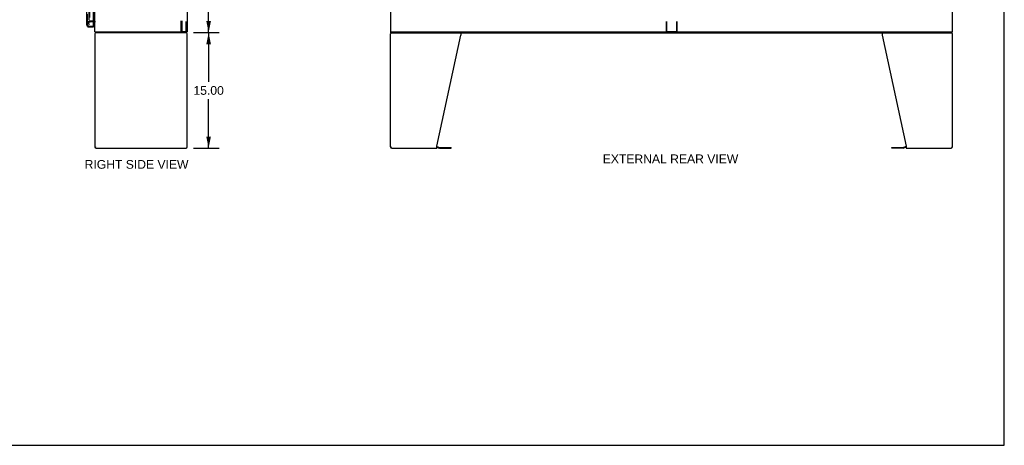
# Model space of a CAD drawing. Header units: inches. Extents: x 0 to 256, y 0 to 166.
# Tile 25 of 30: x 128 to 256, y 0 to 55. Entities that reach past the tile are written whole.
import ezdxf

# ---------------------------------------------------------------- set-up
doc = ezdxf.new("R2010")
doc.units = ezdxf.units.IN
doc.header["$LTSCALE"] = 14.074305
doc.header["$MEASUREMENT"] = 0
doc.linetypes.add('HIDDEN', pattern=[0.2, 0.1, -0.1])
doc.layers.get('0').update_dxf_attribs({"linetype": 'CONTINUOUS'})
for name, color, linetype in [('DEFAULT_2', 8, 'HIDDEN'), ('DIMENSIONS', 7, 'CONTINUOUS'), ('MAIN_OR_RIGHT_DOOR_ASSEMBLY', 7, 'CONTINUOUS'), ('SECONDARY_OR_LEFT_DOOR_ASSEMBLY', 7, 'CONTINUOUS')]:
    doc.layers.add(name, color=color, linetype=linetype)
doc.styles.get("Standard").update_dxf_attribs({"font": 'arial.ttf'})
doc.dimstyles.new('DIMSTYLE_1', dxfattribs={"dimtxt": 1.128955, "dimasz": 1.505273, "dimexe": 0.09, "dimexo": 0.07, "dimgap": 0.0375, "dimtad": 0, "dimtih": 1, "dimtoh": 1, "dimzin": 4, "dimdsep": 46, "dimtxsty": 'Standard', "dimblk": '_FILLED', "dimblk1": '_FILLED', "dimblk2": '_FILLED', "dimcen": 0.09, "dimazin": 1, "dimtfac": 1, "dimtdec": 3, "dimtofl": 0, "dimtmove": 0, "dimatfit": 3, "dimldrblk": '_FILLED', "dimfxl": 0, "dimtolj": 1, "dimtzin": 4, "dimarcsym": 0})

# ---------------------------------------------------------------- blocks, each defined once
blk = doc.blocks.new('_FILLED')
at = {"color": 0, "linetype": 'ByBlock'}
blk.add_solid([(0, 0), (-1, 0.2), (-1, -0.2)], dxfattribs=at)
blk = doc.blocks.new('*D7')
at = {"layer": 'DIMENSIONS', "color": 2, "linetype": 'Continuous'}
for p, q in [((150.67, 125.58), (153.85, 125.58)), ((152.5, 125.58), (152.5, 90.71)), ((152.5, 53.58), (152.5, 88.45)), ((150.67, 53.58), (153.85, 53.58))]:
    blk.add_line(p, q, dxfattribs=at)
at = {"layer": 'DIMENSIONS', "color": 2, "linetype": 'Continuous', "xscale": 1.5052732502, "yscale": 1.5052732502, "zscale": 1.5052732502}
for p, rotation in [((152.5, 125.58), 90), ((152.5, 53.58), 270)]:
    blk.add_blockref('_FILLED', p, dxfattribs=dict(at, rotation=rotation))
at = {"layer": 'DIMENSIONS', "color": 2, "linetype": 'Continuous', "insert": (152.5, 90.14), "char_height": 1.129, "width": 3.945, "attachment_point": 2, "line_spacing_factor": 0.9}
blk.add_mtext('72.00', dxfattribs=at)
blk = doc.blocks.new('*D8')
at = {"layer": 'DIMENSIONS', "color": 2, "linetype": 'Continuous'}
for p, q in [((150.54, 53.58), (153.85, 53.58)), ((152.5, 53.58), (152.5, 47.21)), ((152.5, 38.58), (152.5, 44.95)), ((150.54, 38.58), (153.85, 38.58))]:
    blk.add_line(p, q, dxfattribs=at)
at = {"layer": 'DIMENSIONS', "color": 2, "linetype": 'Continuous', "xscale": 1.5052732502, "yscale": 1.5052732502, "zscale": 1.5052732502}
for p, rotation in [((152.5, 53.58), 90), ((152.5, 38.58), 270)]:
    blk.add_blockref('_FILLED', p, dxfattribs=dict(at, rotation=rotation))
at = {"layer": 'DIMENSIONS', "color": 2, "linetype": 'Continuous', "insert": (152.5, 46.64), "char_height": 1.129, "width": 3.945, "attachment_point": 2, "line_spacing_factor": 0.9}
blk.add_mtext('15.00', dxfattribs=at)

msp = doc.modelspace()

# ---------------------------------------------------------------- linework, layer by layer
at = {"color": 7, "linetype": 'Continuous'}
for p, q in [((255.896, 0), (255.896, 165.58)), ((137.586, 54.974), (137.524, 54.974)), ((137.779, 53.675), (137.788, 53.682)), ((137.805, 53.578), (137.805, 53.682)), ((149.676, 53.578), (137.805, 53.578)), ((149.676, 53.578), (149.676, 53.682)), ((176.196, 53.578), (176.196, 53.682)), ((176.196, 53.578), (249.092, 53.578)), ((249.092, 53.578), (249.092, 53.682)), ((137.853, 38.698), (137.853, 38.771)), ((176.271, 38.697), (176.271, 38.77)), ((182.144, 38.678), (182.484, 38.587)), ((182.527, 38.581), (184.013, 38.581)), ((184.013, 38.581), (184.013, 38.685)), ((241.276, 38.581), (241.276, 38.685)), ((242.762, 38.581), (241.276, 38.581)), ((243.144, 38.678), (242.805, 38.587)), ((0, 0), (255.896, 0))]:
    msp.add_line(p, q, dxfattribs=at)
at = {"color": 3, "linetype": 'Continuous'}
for p, q in [((137.728, 53.682), (137.728, 125.474)), ((149.728, 125.474), (149.728, 53.682)), ((176.144, 125.474), (176.144, 53.682)), ((249.144, 53.682), (249.144, 125.474)), ((137.728, 53.682), (149.728, 53.682)), ((137.728, 53.412), (137.728, 38.745)), ((149.728, 38.745), (149.728, 53.412)), ((176.144, 53.682), (249.144, 53.682)), ((176.144, 38.745), (176.144, 53.412)), ((182.144, 38.827), (185.268, 53.238)), ((185.268, 53.578), (185.268, 53.238)), ((240.021, 53.578), (240.021, 53.238)), ((240.021, 53.238), (243.144, 38.827)), ((249.144, 38.745), (249.144, 53.412)), ((137.895, 38.578), (149.562, 38.578)), ((176.311, 38.578), (182.144, 38.578)), ((182.144, 38.578), (182.144, 38.827)), ((182.162, 38.781), (182.511, 38.687)), ((182.527, 38.685), (184.013, 38.685)), ((241.276, 38.685), (242.762, 38.685)), ((243.127, 38.781), (242.778, 38.687)), ((243.144, 38.827), (243.144, 38.578)), ((243.144, 38.578), (248.978, 38.578))]:
    msp.add_line(p, q, dxfattribs=at)
at = {"color": 7, "linetype": 'Continuous'}
for points in [[(137.779, 53.675), (137.781, 53.673), (137.782, 53.67), (137.784, 53.666), (137.786, 53.662), (137.787, 53.657), (137.788, 53.652), (137.789, 53.646), (137.79, 53.641), (137.791, 53.636), (137.791, 53.63), (137.792, 53.625)], [(137.792, 53.625), (137.793, 53.614), (137.793, 53.608), (137.794, 53.604), (137.794, 53.599), (137.795, 53.595), (137.796, 53.592), (137.797, 53.588), (137.797, 53.586), (137.799, 53.583), (137.8, 53.581), (137.801, 53.58), (137.802, 53.579), (137.804, 53.579), (137.805, 53.578)]]:
    msp.add_lwpolyline(points, dxfattribs=at)
for centre, radius, start, end in [((137.586, 54.832), 0.142, 0, 90), ((137.975, 53.825), 0.246, 215.33048, 217.39407), ((182.527, 38.748), 0.167, 255, 270), ((242.762, 38.748), 0.167, 270, 285)]:
    msp.add_arc(centre, radius, start, end, dxfattribs=at)
at = {"color": 3, "linetype": 'Continuous'}
for centre, radius, start, end in [((137.895, 53.412), 0.167, 90, 180), ((149.562, 53.412), 0.167, 0, 81), ((176.311, 53.412), 0.167, 90, 180), ((248.978, 53.412), 0.167, 0, 81), ((137.895, 38.745), 0.167, 180, 270), ((149.562, 38.745), 0.167, 270, 360), ((176.311, 38.745), 0.167, 180, 270), ((182.118, 38.62), 0.167, 75, 81.03902), ((182.527, 38.748), 0.0625, 255, 270), ((242.762, 38.748), 0.0625, 270, 285), ((243.17, 38.62), 0.167, 98.96098, 105), ((248.978, 38.745), 0.167, 270, 360)]:
    msp.add_arc(centre, radius, start, end, dxfattribs=at)
at = {"layer": 'DEFAULT_2', "color": 8, "linetype": 'HIDDEN'}
for p, q in [((148.946, 53.713), (148.946, 125.443)), ((149.05, 53.713), (149.05, 125.443)), ((149.551, 125.413), (149.551, 53.743)), ((149.624, 125.413), (149.624, 53.743)), ((211.937, 125.413), (211.937, 53.743)), ((212.011, 125.413), (212.011, 53.743)), ((213.278, 125.413), (213.278, 53.743)), ((213.351, 125.413), (213.351, 53.743)), ((136.916, 124.174), (136.916, 55.053)), ((137.02, 124.495), (137.02, 54.662)), ((136.916, 54.662), (136.916, 55.053)), ((137.586, 55.078), (137.102, 55.078)), ((136.916, 54.662), (137.02, 54.662)), ((137.524, 54.974), (137.102, 54.974)), ((148.946, 53.713), (149.529, 53.713)), ((149.529, 53.713), (149.603, 53.713)), ((211.958, 53.713), (213.33, 53.713))]:
    msp.add_line(p, q, dxfattribs=at)
for points in [[(149.551, 53.743), (149.55, 53.735), (149.548, 53.728), (149.544, 53.722), (149.54, 53.717), (149.535, 53.715), (149.529, 53.713)], [(149.624, 53.743), (149.623, 53.735), (149.621, 53.728), (149.618, 53.722), (149.614, 53.717), (149.609, 53.715), (149.603, 53.713)], [(211.958, 53.713), (211.953, 53.715), (211.948, 53.717), (211.944, 53.722), (211.94, 53.728), (211.938, 53.735), (211.937, 53.743)], [(212.011, 53.743), (212.012, 53.735), (212.014, 53.728), (212.017, 53.722), (212.021, 53.717), (212.026, 53.715), (212.032, 53.713)], [(213.257, 53.713), (213.262, 53.715), (213.267, 53.717), (213.272, 53.722), (213.275, 53.728), (213.277, 53.735), (213.278, 53.743)], [(213.351, 53.743), (213.351, 53.735), (213.349, 53.728), (213.345, 53.722), (213.341, 53.717), (213.336, 53.715), (213.33, 53.713)]]:
    msp.add_lwpolyline(points, dxfattribs=at)
for centre, radius, start, end in [((137.102, 54.892), 0.186, 90, 180), ((137.586, 54.832), 0.246, 37.24138, 90), ((137.102, 54.892), 0.0823, 90, 180)]:
    msp.add_arc(centre, radius, start, end, dxfattribs=at)
at = {"layer": 'MAIN_OR_RIGHT_DOOR_ASSEMBLY', "color": 3, "linetype": 'Continuous'}
for p, q in [((136.67, 54.575), (136.67, 124.582)), ((137.524, 54.452), (137.524, 124.704)), ((136.917, 54.328), (137.524, 54.328))]:
    msp.add_line(p, q, dxfattribs=at)
at = {"layer": 'MAIN_OR_RIGHT_DOOR_ASSEMBLY', "color": 8, "linetype": 'HIDDEN'}
for p, q in [((136.774, 54.575), (136.774, 124.582)), ((136.917, 54.432), (137.504, 54.432))]:
    msp.add_line(p, q, dxfattribs=at)
at = {"layer": 'MAIN_OR_RIGHT_DOOR_ASSEMBLY', "color": 7, "linetype": 'Continuous'}
for p, q in [((137.504, 54.432), (137.524, 54.432)), ((137.524, 54.432), (137.524, 54.328))]:
    msp.add_line(p, q, dxfattribs=at)
at = {"layer": 'MAIN_OR_RIGHT_DOOR_ASSEMBLY', "color": 3, "linetype": 'Continuous'}
for centre, radius, start, end in [((136.917, 54.575), 0.246, 180, 270), ((137.504, 54.452), 0.02, 270, 360)]:
    msp.add_arc(centre, radius, start, end, dxfattribs=at)
at = {"layer": 'MAIN_OR_RIGHT_DOOR_ASSEMBLY', "color": 8, "linetype": 'HIDDEN'}
msp.add_arc((136.917, 54.575), 0.142, 180, 270, dxfattribs=at)
at = {"layer": 'SECONDARY_OR_LEFT_DOOR_ASSEMBLY', "color": 8, "linetype": 'HIDDEN'}
for p, q in [((136.774, 54.575), (136.774, 124.582)), ((136.917, 54.432), (137.504, 54.432))]:
    msp.add_line(p, q, dxfattribs=at)
msp.add_arc((136.917, 54.575), 0.142, 180, 270, dxfattribs=at)

# ---------------------------------------------------------------- texts
at = {"layer": 'DIMENSIONS', "color": 2, "linetype": 'Continuous', "char_height": 1.12895, "attachment_point": 2, "line_spacing_factor": 0.9}
for s, insert, width in [('EXTERNAL REAR VIEW', (212.519, 37.761), 17.57644), ('RIGHT SIDE VIEW', (143.135, 37.039), 13.46352)]:
    msp.add_mtext(s, dxfattribs=dict(at, insert=insert, width=width))

# ---------------------------------------------------------------- dimensions: what is measured, and where the dimension line sits
at = {"layer": 'DIMENSIONS', "color": 2, "linetype": 'Continuous'}
for p1, p2, angle, picture, middle in [((150.597, 125.578), (150.597, 53.578), 270, '*D7', (152.5, 89.572)), ((150.469, 38.578), (150.469, 53.578), 90, '*D8', (152.548, 46.072))]:
    dim = msp.add_linear_dim(base=(152.5, 53.578), p1=p1, p2=p2, angle=angle, dimstyle='DIMSTYLE_1', dxfattribs=at)
    dim.commit()
    dim.dimension.update_dxf_attribs({"geometry": picture, "text_midpoint": middle, "dimtype": 160})

doc.saveas('drawing.dxf')
